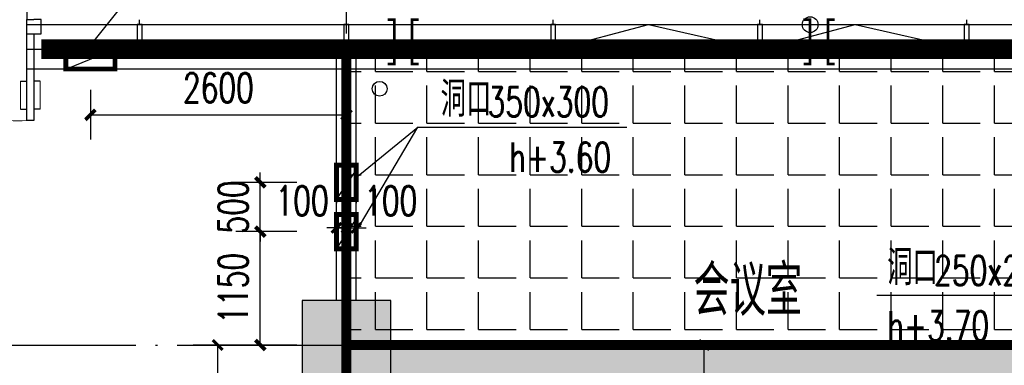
# Model space of a CAD drawing. Extents: x 797781 to 1255204, y 21234 to 1024248.
# Tile 158 of 256: x 951990 to 961990, y 204473 to 207979. Entities that reach past the tile are written whole.
import ezdxf

# ---------------------------------------------------------------- set-up
doc = ezdxf.new("R2010")
doc.units = 0
doc.header["$LTSCALE"] = 1000
doc.header["$MEASUREMENT"] = 0
for name, pattern in [('230303生产综合楼-平面图_t8$0$DASHED2', [0.375, 0.25, -0.125]), ('230303生产综合楼-平面图_t8$0$DOTE', [2.42, 2, -0.2, 0.02, -0.2]), ('230303生产综合楼-平面图_t8$0$建筑底图$0$DASH', [0.35, 0.25, -0.1]), ('__DASH', [0.35, 0.25, -0.1])]:
    doc.linetypes.add(name, pattern=pattern)
for name, color, linetype in [('230303生产综合楼-平面图_t8$0$3T_WOOD', 21, 'Continuous'), ('230303生产综合楼-平面图_t8$0$COLUMN', 40, 'Continuous'), ('230303生产综合楼-平面图_t8$0$CURTWALL', 4, 'Continuous'), ('230303生产综合楼-平面图_t8$0$DIM_IDEN', 3, 'Continuous'), ('230303生产综合楼-平面图_t8$0$DOTE', 1, '230303生产综合楼-平面图_t8$0$DOTE'), ('230303生产综合楼-平面图_t8$0$PUB_DIM', 3, 'Continuous'), ('230303生产综合楼-平面图_t8$0$PUB_HATCH', 8, 'Continuous'), ('230303生产综合楼-平面图_t8$0$PUB_TEXT', 7, 'Continuous'), ('230303生产综合楼-平面图_t8$0$VPIPE-雨水', 4, 'Continuous'), ('230303生产综合楼-平面图_t8$0$WALL', 40, 'Continuous'), ('230303生产综合楼-平面图_t8$0$WINDOW', 4, 'Continuous'), ('A-暖通提建筑洞口', 1, 'Continuous'), ('DIM_LEAD', 3, 'Continuous'), ('PUB_DIM', 3, 'Continuous'), ('PUB_HATCH', 8, 'Continuous'), ('PUB_TEXT', 7, 'Continuous'), ('VALVE_废水', 7, 'Continuous')]:
    doc.layers.add(name, color=color, linetype=linetype)
doc.styles.add('230303生产综合楼-平面图_t8$0$_TCH_DIM', font='SIMPLEX', dxfattribs={"bigfont": 'GBCBIG'})
doc.styles.add('230303生产综合楼-平面图_T8$0$_TCH_DIM_T3', font='SIMPLEX', dxfattribs={"width": 0.705882, "bigfont": 'GBCBIG'})
doc.styles.add('_TCH_DIM', font='SIMPLEX', dxfattribs={"bigfont": 'GBCBIG'})
doc.styles.add('_TCH_DIM_T3', font='SIMPLEX', dxfattribs={"width": 0.705882, "bigfont": 'GBCBIG'})
doc.dimstyles.new('230303生产综合楼-平面图_T8$0$_TCH_ARCH&&100', dxfattribs={"dimtxt": 297.5, "dimasz": 100, "dimexe": 250, "dimexo": 300, "dimgap": 126.25, "dimtad": 1, "dimdec": 0, "dimzin": 0, "dimdsep": 46, "dimtxsty": '230303生产综合楼-平面图_T8$0$_TCH_DIM_T3', "dimblk": '230303生产综合楼-平面图_t8$0$_ArchTick', "dimcen": 0.09, "dimclrt": 7, "dimazin": 2, "dimtfac": 1, "dimtdec": 0, "dimtix": 1, "dimtmove": 2, "dimatfit": 3, "dimfxl": 1, "dimtolj": 1, "dimtzin": 0, "dimarcsym": 0})
doc.dimstyles.new('_TCH_ARCH&&100', dxfattribs={"dimtxt": 297.5, "dimasz": 100, "dimexe": 250, "dimexo": 300, "dimgap": 126.25, "dimtad": 1, "dimdec": 0, "dimzin": 0, "dimdsep": 46, "dimtxsty": '_TCH_DIM_T3', "dimblk": 'ARCHTICK', "dimcen": 0.09, "dimclrt": 7, "dimazin": 2, "dimtfac": 1, "dimtdec": 0, "dimtix": 1, "dimtmove": 2, "dimatfit": 3, "dimfxl": 1, "dimtolj": 1, "dimtzin": 0, "dimarcsym": 0})

# ---------------------------------------------------------------- blocks, each defined once
blk = doc.blocks.new('AQ1')
at = {"color": 6, "linetype": '__DASH', "ltscale": 4, "const_width": 200}
blk.add_lwpolyline([(1148399.7, 194745.1), (1159884.2, 194745.1), (1178768.8, 192787.3)], dxfattribs=at)
blk = doc.blocks.new('$VALVE$00000547')
at = {"const_width": 30}
for points in [[(0, 100), (-250, 100), (-250, 175)], [(0, 100), (0, 175)], [(0, 100), (250, 100), (250, 175)], [(-250, -175), (-250, -100), (0, -100)], [(0, -175), (0, -100)], [(250, -175), (250, -100), (0, -100)]]:
    blk.add_lwpolyline(points, dxfattribs=at)
blk = doc.blocks.new('1FFSTG')
at = {"layer": '230303生产综合楼-平面图_t8$0$DIM_IDEN'}
blk.add_circle((1102841.8, 213032.2), 80, dxfattribs=at)
at = {"layer": 'VALVE_废水', "xscale": 0.9000000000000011, "yscale": 0.9000000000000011, "zscale": 0.9000000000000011, "rotation": 90.02225538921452}
for p in [(1098709.8, 212857.1), (1102931.8, 212857.2)]:
    blk.add_blockref('$VALVE$00000547', p, dxfattribs=at)
blk = doc.blocks.new('_ArchTick')
at = {"color": 0, "linetype": 'ByBlock', "const_width": 0.4}
blk.add_lwpolyline([(-0.5, -0.5), (0.5, 0.5)], dxfattribs=at)
blk = doc.blocks.new('*D6641')
at = {"layer": 'Defpoints', "color": 0, "transparency": 16777216}
for p in [(1221433.5, 212456), (1224034, 212456), (1224034, 211901)]:
    blk.add_point(p, dxfattribs=at)
at = {"layer": 'PUB_DIM', "color": 0, "lineweight": -2, "transparency": 16777216}
for p, q in [((1221433.5, 212156), (1221433.5, 211651)), ((1224034, 212156), (1224034, 211651)), ((1221433.5, 211901), (1224034, 211901))]:
    blk.add_line(p, q, dxfattribs=at)
at = {"layer": 'PUB_DIM', "color": 0, "lineweight": -2, "transparency": 16777216, "xscale": 100, "yscale": 100, "zscale": 100, "rotation": 180}
blk.add_blockref('_ArchTick', (1221433.5, 211901), dxfattribs=at)
at = {"layer": 'PUB_DIM', "color": 0, "lineweight": -2, "transparency": 16777216, "xscale": 100, "yscale": 100, "zscale": 100}
blk.add_blockref('_ArchTick', (1224034, 211901), dxfattribs=at)
at = {"layer": 'PUB_DIM', "color": 7, "transparency": 16777216, "insert": (1222733.7, 212176), "char_height": 297.5, "attachment_point": 5, "style": '_TCH_DIM_T3'}
blk.add_mtext('\\A1;2600', dxfattribs=at)
blk = doc.blocks.new('*D6646')
at = {"layer": 'Defpoints', "color": 0, "transparency": 16777216}
for p in [(1223159.3, 211216), (1223830.4, 211216), (1223830.4, 210716.2)]:
    blk.add_point(p, dxfattribs=at)
at = {"layer": 'PUB_DIM', "color": 0, "lineweight": -2, "transparency": 16777216}
for p, q in [((1223159.3, 211216), (1223159.3, 211316)), ((1223530.4, 211216), (1222909.3, 211216)), ((1223159.3, 210716.2), (1223159.3, 211216)), ((1223530.4, 210716.2), (1222909.3, 210716.2)), ((1223159.3, 210716.2), (1223159.3, 210616.2))]:
    blk.add_line(p, q, dxfattribs=at)
at = {"layer": 'PUB_DIM', "color": 0, "lineweight": -2, "transparency": 16777216, "xscale": 100, "yscale": 100, "zscale": 100}
for p, rotation in [((1223159.3, 211216), 270), ((1223159.3, 210716.2), 90)]:
    blk.add_blockref('_ArchTick', p, dxfattribs=dict(at, rotation=rotation))
at = {"layer": 'PUB_DIM', "color": 7, "transparency": 16777216, "insert": (1222884.3, 210966.1), "char_height": 297.5, "attachment_point": 5, "rotation": 90, "style": '_TCH_DIM_T3'}
blk.add_mtext('\\A1;500', dxfattribs=at)
blk = doc.blocks.new('*D6647')
at = {"layer": 'Defpoints', "color": 0, "transparency": 16777216}
for p in [(1223159.3, 210716.2), (1223830.4, 210716.2), (1223830.4, 209566)]:
    blk.add_point(p, dxfattribs=at)
at = {"layer": 'PUB_DIM', "color": 0, "lineweight": -2, "transparency": 16777216}
for p, q in [((1223530.4, 210716.2), (1222909.3, 210716.2)), ((1223159.3, 209566), (1223159.3, 210716.2)), ((1223530.4, 209566), (1222909.3, 209566))]:
    blk.add_line(p, q, dxfattribs=at)
at = {"layer": 'PUB_DIM', "color": 0, "lineweight": -2, "transparency": 16777216, "xscale": 100, "yscale": 100, "zscale": 100}
for p, rotation in [((1223159.3, 210716.2), 90), ((1223159.3, 209566), 270)]:
    blk.add_blockref('_ArchTick', p, dxfattribs=dict(at, rotation=rotation))
at = {"layer": 'PUB_DIM', "color": 7, "transparency": 16777216, "insert": (1222884.3, 210141.1), "char_height": 297.5, "attachment_point": 5, "rotation": 90, "style": '_TCH_DIM_T3'}
blk.add_mtext('\\A1;1150', dxfattribs=at)
blk = doc.blocks.new('230303生产综合楼-平面图_t8$0$1-XHS')
at = {"layer": '230303生产综合楼-平面图_t8$0$VPIPE-雨水'}
blk.add_circle((1176725.7, -4911.4), 75, dxfattribs=at)
blk = doc.blocks.new('230303生产综合楼-平面图_t8$0$1WZST')
at = {"layer": '230303生产综合楼-平面图_t8$0$3T_WOOD'}
for points in [[(942681.7, 7753.8), (942681.7, 7803.8)], [(944781.7, 7753.8), (944781.7, 7803.8)], [(946881.7, 7753.8), (946881.7, 7803.8)], [(948981.7, 7753.8), (948981.7, 7803.8)], [(951081.7, 7753.8), (951081.7, 7803.8)]]:
    blk.add_lwpolyline(points, dxfattribs=at)
for points in [[(942656.7, 7503.8), (942706.7, 7503.8), (942706.7, 7753.8), (942656.7, 7753.8)], [(944756.7, 7503.8), (944806.7, 7503.8), (944806.7, 7753.8), (944756.7, 7753.8)], [(946856.7, 7503.8), (946906.7, 7503.8), (946906.7, 7753.8), (946856.7, 7753.8)], [(948956.7, 7503.8), (949006.7, 7503.8), (949006.7, 7753.8), (948956.7, 7753.8)], [(951056.7, 7503.8), (951106.7, 7503.8), (951106.7, 7753.8), (951056.7, 7753.8)]]:
    blk.add_lwpolyline(points, close=True, dxfattribs=at)
blk = doc.blocks.new('230303生产综合楼-平面图_t8$0$_ArchTick')
at = {"color": 0, "linetype": 'ByBlock', "const_width": 0.3}
blk.add_lwpolyline([(-0.5, -0.5), (0.5, 0.5)], dxfattribs=at)
blk = doc.blocks.new('*D1155')
at = {"layer": '230303生产综合楼-平面图_t8$0$PUB_DIM', "color": 0, "lineweight": -2, "transparency": 16777216}
for p, q in [((958226.1, 204679.2), (959191.2, 204679.2)), ((958941.2, 203179.2), (958941.2, 204679.2)), ((958226.1, 203179.2), (959191.2, 203179.2))]:
    blk.add_line(p, q, dxfattribs=at)
at = {"layer": 'Defpoints', "color": 0, "transparency": 16777216}
for p in [(957926.1, 204679.2), (958941.2, 204679.2), (957926.1, 203179.2)]:
    blk.add_point(p, dxfattribs=at)
at = {"layer": '230303生产综合楼-平面图_t8$0$PUB_DIM', "color": 0, "lineweight": -2, "transparency": 16777216, "xscale": 100, "yscale": 100, "zscale": 100}
for p, rotation in [((958941.2, 204679.2), 90), ((958941.2, 203179.2), 270)]:
    blk.add_blockref('230303生产综合楼-平面图_t8$0$_ArchTick', p, dxfattribs=dict(at, rotation=rotation))
at = {"layer": '230303生产综合楼-平面图_t8$0$PUB_DIM', "color": 7, "transparency": 16777216, "insert": (958666.2, 203929.2), "char_height": 297.5, "attachment_point": 5, "rotation": 90, "style": '230303生产综合楼-平面图_T8$0$_TCH_DIM_T3'}
blk.add_mtext('\\A1;1500', dxfattribs=at)
blk = doc.blocks.new('*D1157')
at = {"layer": '230303生产综合楼-平面图_t8$0$PUB_DIM', "color": 0, "lineweight": -2, "transparency": 16777216}
for p, q in [((954558, 204679.2), (953751.3, 204679.2)), ((954001.3, 203099.2), (954001.3, 204679.2)), ((954558, 203099.2), (953751.3, 203099.2))]:
    blk.add_line(p, q, dxfattribs=at)
at = {"layer": 'Defpoints', "color": 0, "transparency": 16777216}
for p in [(954001.3, 204679.2), (954858, 204679.2), (954858, 203099.2)]:
    blk.add_point(p, dxfattribs=at)
at = {"layer": '230303生产综合楼-平面图_t8$0$PUB_DIM', "color": 0, "lineweight": -2, "transparency": 16777216, "xscale": 100, "yscale": 100, "zscale": 100}
for p, rotation in [((954001.3, 204679.2), 90), ((954001.3, 203099.2), 270)]:
    blk.add_blockref('230303生产综合楼-平面图_t8$0$_ArchTick', p, dxfattribs=dict(at, rotation=rotation))
at = {"layer": '230303生产综合楼-平面图_t8$0$PUB_DIM', "color": 7, "transparency": 16777216, "insert": (953726.3, 203889.2), "char_height": 297.5, "attachment_point": 5, "rotation": 90, "style": '230303生产综合楼-平面图_T8$0$_TCH_DIM_T3'}
blk.add_mtext('\\A1;1580', dxfattribs=at)
blk = doc.blocks.new('*D1216')
at = {"layer": '230303生产综合楼-平面图_t8$0$PUB_DIM', "color": 0, "lineweight": -2, "transparency": 16777216}
for p, q in [((955208, 206139.2), (955208, 206117.7)), ((955308, 206139.2), (955308, 206117.7)), ((955208, 205867.7), (955108, 205867.7)), ((955208, 205867.7), (955308, 205867.7)), ((955308, 205867.7), (955408, 205867.7))]:
    blk.add_line(p, q, dxfattribs=at)
at = {"layer": 'Defpoints', "color": 0, "transparency": 16777216}
for p in [(955208, 205839.2), (955308, 205867.7), (955308, 205839.2)]:
    blk.add_point(p, dxfattribs=at)
at = {"layer": '230303生产综合楼-平面图_t8$0$PUB_DIM', "color": 0, "lineweight": -2, "transparency": 16777216, "xscale": 100, "yscale": 100, "zscale": 100}
blk.add_blockref('230303生产综合楼-平面图_t8$0$_ArchTick', (955208, 205867.7), dxfattribs=at)
at = {"layer": '230303生产综合楼-平面图_t8$0$PUB_DIM', "color": 0, "lineweight": -2, "transparency": 16777216, "xscale": 100, "yscale": 100, "zscale": 100, "rotation": 180}
blk.add_blockref('230303生产综合楼-平面图_t8$0$_ArchTick', (955308, 205867.7), dxfattribs=at)
at = {"layer": '230303生产综合楼-平面图_t8$0$PUB_DIM', "color": 7, "transparency": 16777216, "insert": (954858, 206142.7), "char_height": 297.5, "attachment_point": 5, "style": '230303生产综合楼-平面图_T8$0$_TCH_DIM_T3'}
blk.add_mtext('\\A1;100', dxfattribs=at)
blk = doc.blocks.new('*D1217')
at = {"layer": '230303生产综合楼-平面图_t8$0$PUB_DIM', "color": 0, "lineweight": -2, "transparency": 16777216}
for p, q in [((955308, 206139.2), (955308, 206117.7)), ((955408, 206139.2), (955408, 206117.7)), ((955308, 205867.7), (955208, 205867.7)), ((955308, 205867.7), (955408, 205867.7)), ((955408, 205867.7), (955508, 205867.7))]:
    blk.add_line(p, q, dxfattribs=at)
at = {"layer": 'Defpoints', "color": 0, "transparency": 16777216}
for p in [(955308, 205839.2), (955408, 205867.7), (955408, 205839.2)]:
    blk.add_point(p, dxfattribs=at)
at = {"layer": '230303生产综合楼-平面图_t8$0$PUB_DIM', "color": 0, "lineweight": -2, "transparency": 16777216, "xscale": 100, "yscale": 100, "zscale": 100}
blk.add_blockref('230303生产综合楼-平面图_t8$0$_ArchTick', (955308, 205867.7), dxfattribs=at)
at = {"layer": '230303生产综合楼-平面图_t8$0$PUB_DIM', "color": 0, "lineweight": -2, "transparency": 16777216, "xscale": 100, "yscale": 100, "zscale": 100, "rotation": 180}
blk.add_blockref('230303生产综合楼-平面图_t8$0$_ArchTick', (955408, 205867.7), dxfattribs=at)
at = {"layer": '230303生产综合楼-平面图_t8$0$PUB_DIM', "color": 7, "transparency": 16777216, "insert": (955758, 206142.7), "char_height": 297.5, "attachment_point": 5, "style": '230303生产综合楼-平面图_T8$0$_TCH_DIM_T3'}
blk.add_mtext('\\A1;100', dxfattribs=at)
blk = doc.blocks.new('230303生产综合楼-平面图_t8$0$$DorLib2D$00000013')
at = {"linetype": '230303生产综合楼-平面图_t8$0$DASHED2'}
for p, q in [((-0.4333, 0.3972), (-0.4333, -0.0028)), ((0.4333, -0.4694), (0.4333, -0.0694))]:
    blk.add_line(p, q, dxfattribs=at)
for p, q in [((0.4333, 0.3972), (0.4333, -0.0028)), ((0.4667, 0.3972), (0.4333, 0.3972)), ((0.4667, -0.0028), (0.4667, 0.3972)), ((0.4051, 0.3441), (0.4333, 0.3441)), ((0.4949, 0.3441), (0.4667, 0.3441)), ((0.4051, 0.2158), (0.4333, 0.2158)), ((0.4949, 0.2158), (0.4667, 0.2158)), ((-0.5, -0.0028), (-0.4667, -0.0028)), ((-0.4333, -0.0028), (-0.5, -0.0028)), ((-0.5, -0.0028), (-0.5, -0.0694)), ((-0.5, -0.0028), (-0.5, -0.0028)), ((-0.4333, -0.0028), (-0.4667, -0.0028)), ((-0.4333, -0.0028), (-0.4333, -0.0694)), ((0.4333, -0.0028), (0.4333, -0.0694)), ((0.4333, -0.0028), (0.4667, -0.0028)), ((0.4333, -0.0028), (0.5, -0.0028)), ((0.5, -0.0028), (0.5, -0.0694)), ((0.5, -0.0028), (0.5, -0.0028)), ((-0.4333, -0.0694), (-0.5, -0.0694)), ((-0.5, -0.0694), (-0.5, -0.0694)), ((-0.5, -0.0694), (-0.4667, -0.0694)), ((-0.4667, -0.0694), (-0.4667, -0.4694)), ((-0.4333, -0.0694), (-0.4667, -0.0694)), ((-0.4333, -0.4694), (-0.4333, -0.0694)), ((0.4333, -0.0694), (0.4667, -0.0694)), ((0.5, -0.0694), (0.4667, -0.0694)), ((0.5, -0.0694), (0.5, -0.0694)), ((-0.4949, -0.2798), (-0.4667, -0.2798)), ((-0.4051, -0.2798), (-0.4333, -0.2798)), ((-0.4949, -0.4081), (-0.4667, -0.4081)), ((-0.4051, -0.4081), (-0.4333, -0.4081)), ((-0.4667, -0.4694), (-0.4333, -0.4694))]:
    blk.add_line(p, q)
at = {"lineweight": 13}
for p, q in [((0.4051, 0.3441), (0.4051, 0.2158)), ((0.4949, 0.3441), (0.4949, 0.2158)), ((-0.4949, -0.4081), (-0.4949, -0.2798)), ((-0.4051, -0.4081), (-0.4051, -0.2798))]:
    blk.add_line(p, q, dxfattribs=at)
at = {"linetype": '230303生产综合楼-平面图_t8$0$DASHED2', "lineweight": 13}
for centre, start, end in [((-0.4, -0.0014), 359.8007, 94.7805), ((0.4, -0.0708), 179.8007, 274.7805)]:
    blk.add_arc(centre, 0.4, start, end, dxfattribs=at)
at = {"lineweight": 13}
for centre, start, end in [((0.4, -0.0014), 85.2195, 180.1993), ((-0.4, -0.0708), 265.2195, 0.1993)]:
    blk.add_arc(centre, 0.4, start, end, dxfattribs=at)
blk = doc.blocks.new('_FZH')
blk.add_lwpolyline([(-0.5, -0.5), (0.5, -0.5), (0.5, 0.5), (-0.5, 0.5)], close=True)
at = {"layer": 'PUB_HATCH'}
blk.add_solid([(-0.5, -0.5), (0.5, -0.5), (-0.5, 0.5), (0.5, 0.5)], dxfattribs=at)
blk = doc.blocks.new('1FND11')
at = {"layer": 'A-暖通提建筑洞口', "const_width": 50}
for points in [[(1221183.5, 212566), (1221683.5, 212566), (1221683.5, 212366), (1221183.5, 212366)], [(1223933.9, 211391), (1224133.9, 211391), (1224133.9, 211041), (1223933.9, 211041)], [(1223933.9, 210891.2), (1224133.9, 210891.2), (1224133.9, 210541.2), (1223933.9, 210541.2)]]:
    blk.add_lwpolyline(points, close=True, dxfattribs=at)
at = {"layer": 'A-暖通提建筑洞口'}
for points in [[(1221183.5, 212366), (1221683.5, 212566)], [(1223933.9, 211041), (1224133.9, 211341)], [(1223933.9, 210541.2), (1224133.9, 210841.2)]]:
    blk.add_lwpolyline(points, dxfattribs=at)
at = {"layer": 'DIM_LEAD'}
for p, q in [((1221403.6, 212566), (1222245.5, 213624.3)), ((1221403.6, 212566), (1222245.5, 213624.3)), ((1224133.9, 210716.2), (1224758.3, 211777.6)), ((1224133.9, 210716.2), (1224758.3, 211777.6)), ((1224133.9, 211266.5), (1224758.3, 211777.6)), ((1224758.3, 211777.6), (1226882.6, 211777.6)), ((1231545.8, 210068.2), (1229421.5, 210068.2))]:
    blk.add_line(p, q, dxfattribs=at)
at = {"layer": 'PUB_TEXT', "style": '_TCH_DIM'}
for p in [(1224991, 211882.6), (1229526.5, 210173.2)]:
    blk.add_text('洞口', height=357.45, dxfattribs=at).set_placement(p)
at = {"layer": 'PUB_TEXT', "style": '_TCH_DIM', "width": 0.705882}
for s, p in [('350x300', (1225467.6, 211882.6)), ('h+3.60', (1225687.6, 211322.6)), ('250x200', (1230003.1, 210173.2)), ('h+3.70', (1229526.5, 209613.2))]:
    blk.add_text(s, height=297.5, dxfattribs=at).set_placement(p)
at = {"layer": 'PUB_DIM'}
for p1, p2, distance, picture, middle in [((1221433.505, 212456.0093), (1224033.9573, 212456.0093), -554.9744, '*D6641', (1222733.7311, 212176.0348)), ((1223830.4, 210716.2), (1223830.4, 211216), 671.1, '*D6646', (1222884.3, 210966.1)), ((1223830.4, 209566), (1223830.4, 210716.2), 671.1, '*D6647', (1222884.3, 210141.1))]:
    dim = blk.add_aligned_dim(p1=p1, p2=p2, distance=distance, dimstyle='_TCH_ARCH&&100', dxfattribs=at)
    dim.commit()
    dim.dimension.update_dxf_attribs({"geometry": picture, "text_midpoint": middle})

msp = doc.modelspace()

# ---------------------------------------------------------------- hatches: boundary and pattern name
at = {"layer": 'PUB_HATCH'}
h = msp.add_hatch(dxfattribs=at)
h.set_pattern_fill('ANGLE', color=256, scale=150)
h.set_pattern_definition([(0, (25199.5, 0), (0, 523.875), [381, -142.875]), (90, (25199.5, 0), (-523.875, 3e-14), [381, -142.875])])
h.paths.add_polyline_path([(955308.1, 204679.2), (963707.5, 204679.2), (963707.5, 207679.2), (955308.1, 207679.2)])
h = msp.add_hatch(dxfattribs=at)
h.set_pattern_fill('DOTS', color=256, scale=150)
h.set_pattern_definition([(0, (0, 0), (119.0625, 238.125), [0, -238.125])])
h.paths.add_polyline_path([(955308, 181229.2), (963708, 181229.2), (963707.4, 204679.2), (955307.4, 204679.2)])

# ---------------------------------------------------------------- linework, layer by layer
at = {"color": 2, "linetype": '230303生产综合楼-平面图_t8$0$建筑底图$0$DASH', "const_width": 100}
for points in [[(963707.4, 204679.2), (955307.4, 204679.2), (955307.4, 207679.2), (963707.4, 207679.2)], [(955308, 181229.2), (963708, 181229.2), (963707.4, 204679.2), (955307.4, 204679.2)]]:
    msp.add_lwpolyline(points, close=True, dxfattribs=at)
at = {"layer": '230303生产综合楼-平面图_t8$0$CURTWALL'}
for points in [[(952061.3, 207929.2), (963705.4, 207929.2), (989508, 205254.2), (989508, 195679.2)], [(957433, 207679.2), (958374.8, 207929.2), (959483, 207679.2)], [(959533, 207679.2), (960474.8, 207929.2), (961583, 207679.2)], [(952061.3, 207679.2), (963692.5, 207679.2), (989258, 205028.8), (989258, 195679.2)]]:
    msp.add_lwpolyline(points, dxfattribs=at)
at = {"layer": '230303生产综合楼-平面图_t8$0$DOTE'}
for p, q in [((955308, 176379.2), (955308, 219708)), ((895508, 204679.2), (989908, 204679.2))]:
    msp.add_line(p, q, dxfattribs=at)
at = {"layer": '230303生产综合楼-平面图_t8$0$PUB_HATCH', "color": 8}
msp.add_lwpolyline([(952061.3, 207479.2), (963682.2, 207479.2), (989058, 204848.4), (989058, 195679.2)], dxfattribs=at)
at = {"layer": '230303生产综合楼-平面图_t8$0$WALL'}
for p, q in [((955208, 205129.2), (955208, 207679.2)), ((955208, 207679.2), (955408, 207679.2)), ((955408, 205129.2), (955408, 207679.2))]:
    msp.add_line(p, q, dxfattribs=at)

# ---------------------------------------------------------------- block references
for name, p in [('1FFSTG', (-142824.1, -5103)), ('AQ1', (-196191.7, 12934.1)), ('1FND11', (-268725.9, -4886.9)), ('230303生产综合楼-平面图_t8$0$1WZST', (10526.3, 200175.3)), ('230303生产综合楼-平面图_t8$0$1-XHS', (-221080.1, 212189.9))]:
    msp.add_blockref(name, p)
at = {"layer": '230303生产综合楼-平面图_t8$0$COLUMN', "xscale": 900, "yscale": 900, "zscale": 900, "rotation": 270}
msp.add_blockref('_FZH', (955308, 204679.2), dxfattribs=at)
at = {"layer": '230303生产综合楼-平面图_t8$0$WINDOW', "xscale": 2200, "yscale": -2200, "zscale": 100, "rotation": 2.563326e-10}
msp.add_blockref('230303生产综合楼-平面图_t8$0$$DorLib2D$00000013', (951108, 207829.2), dxfattribs=at)

# ---------------------------------------------------------------- texts
at = {"layer": '230303生产综合楼-平面图_t8$0$PUB_TEXT', "style": '230303生产综合楼-平面图_t8$0$_TCH_DIM'}
msp.add_text('会议室', height=510.64, dxfattribs=at).set_placement((958832.7, 204978.4))

# ---------------------------------------------------------------- dimensions: what is measured, and where the dimension line sits
at = {"layer": '230303生产综合楼-平面图_t8$0$PUB_DIM'}
for base, p1, p2, picture, middle in [((955308, 205867.7), (955208, 205839.2), (955308, 205839.2), '*D1216', (954858, 206142.7)), ((955408, 205867.7), (955308, 205839.2), (955408, 205839.2), '*D1217', (955758, 206142.7))]:
    dim = msp.add_linear_dim(base=base, p1=p1, p2=p2, angle=0, dimstyle='230303生产综合楼-平面图_T8$0$_TCH_ARCH&&100', dxfattribs=at)
    dim.commit()
    dim.dimension.update_dxf_attribs({"geometry": picture, "text_midpoint": middle, "dimtype": 161})
for p1, p2, distance, picture, middle in [((954858, 203099.2), (954858, 204679.2), 856.7, '*D1157', (953726.3, 203889.2)), ((957926.1, 203179.2), (957926.1, 204679.2), -1015.1, '*D1155', (958666.2, 203929.2))]:
    dim = msp.add_aligned_dim(p1=p1, p2=p2, distance=distance, dimstyle='230303生产综合楼-平面图_T8$0$_TCH_ARCH&&100', dxfattribs=at)
    dim.commit()
    dim.dimension.update_dxf_attribs({"geometry": picture, "text_midpoint": middle})

doc.saveas('drawing.dxf')
